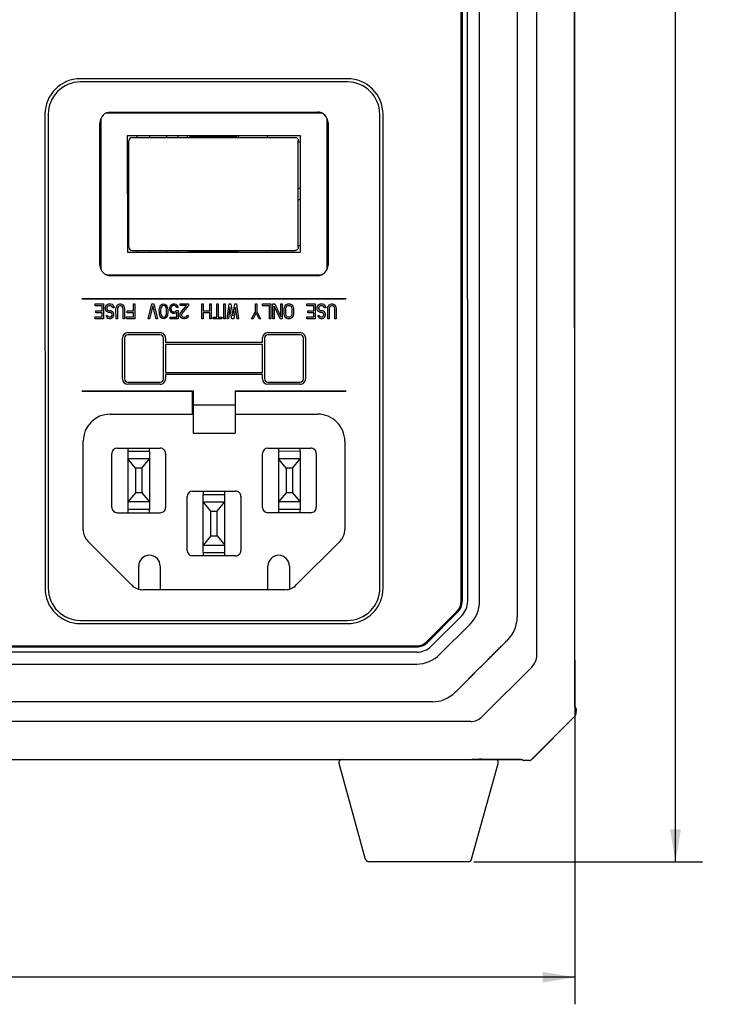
# Model space of a CAD drawing. Header units: millimetres. Extents: x -234 to 606, y -89 to 427.
# Tile 9 of 21: x 129 to 194, y 89 to 180. Entities that reach past the tile are written whole.
import ezdxf
from ezdxf.enums import TextEntityAlignment as Align

# ---------------------------------------------------------------- set-up
doc = ezdxf.new("R2010")
doc.units = ezdxf.units.MM
doc.header["$LTSCALE"] = 23.1
doc.layers.get('0').update_dxf_attribs({"linetype": 'CONTINUOUS'})
for name, color, linetype in [('06_ALL_SURFS', 7, 'CONTINUOUS'), ('20_ALL_FEATURES', 7, 'CONTINUOUS'), ('51__DRAFT_DIMS', 7, 'CONTINUOUS')]:
    doc.layers.add(name, color=color, linetype=linetype)
doc.styles.get("Standard").update_dxf_attribs({"font": 'simfang.ttf'})
doc.dimstyles.new('DIMSTYLE_1', dxfattribs={"dimtxt": 3, "dimasz": 3, "dimexe": 2.5, "dimexo": 0.5, "dimgap": 0.75, "dimtad": 1, "dimdec": 0, "dimdsep": 46, "dimtxsty": 'STANDARD', "dimblk": '_FILLED', "dimblk1": '_FILLED', "dimblk2": '_FILLED', "dimcen": 0.09, "dimclrt": 3, "dimazin": 2, "dimtp": 0.5, "dimtm": 0.5, "dimtfac": 1, "dimtdec": 0, "dimtofl": 0, "dimtmove": 0, "dimatfit": 3, "dimldrblk": '_FILLED', "dimfxl": 1, "dimtolj": 1, "dimarcsym": 0})
doc.dimstyles.new('DIMSTYLE_2', dxfattribs={"dimtxt": 3, "dimasz": 3, "dimexe": 2.5, "dimexo": 0.5, "dimgap": 0.75, "dimtad": 1, "dimdec": 1, "dimdsep": 46, "dimtxsty": 'STANDARD', "dimblk": '_FILLED', "dimblk1": '_FILLED', "dimblk2": '_FILLED', "dimcen": 0.09, "dimclrt": 3, "dimazin": 2, "dimtp": 0.5, "dimtm": 0.5, "dimtfac": 1, "dimtdec": 1, "dimtofl": 0, "dimtmove": 0, "dimatfit": 3, "dimldrblk": '_FILLED', "dimfxl": 1, "dimtolj": 1, "dimarcsym": 0})

# ---------------------------------------------------------------- blocks, each defined once
blk = doc.blocks.new('_FILLED')
at = {"color": 0, "linetype": 'ByBlock'}
blk.add_solid([(0, 0), (-1, 0.167), (-1, -0.167)], dxfattribs=at)
blk = doc.blocks.new('*D1')
at = {"layer": '51__DRAFT_DIMS', "color": 4}
for p, q in [((50.646, 120.814), (50.65, 88.874)), ((180.656, 120.829), (180.66, 88.889)), ((50.65, 91.374), (115.655, 91.382)), ((180.659, 91.389), (115.655, 91.382))]:
    blk.add_line(p, q, dxfattribs=at)
at = {"layer": '51__DRAFT_DIMS', "color": 4, "xscale": 3, "yscale": 3, "zscale": 3}
for p, rotation in [((50.65, 91.374), 180.006539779), ((180.659, 91.389), 0.006539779)]:
    blk.add_blockref('_FILLED', p, dxfattribs=dict(at, rotation=rotation))
at = {"layer": '51__DRAFT_DIMS', "color": 3}
blk.add_text('130', height=3, dxfattribs=at).set_placement((115.655, 92.132), align=Align.CENTER)
blk = doc.blocks.new('*D2')
at = {"layer": '51__DRAFT_DIMS', "color": 4}
for p, q in [((171.428, 271.627), (192.485, 271.629)), ((189.985, 271.629), (189.994, 186.874)), ((190.004, 102.119), (189.994, 186.874)), ((171.279, 102.117), (192.504, 102.119))]:
    blk.add_line(p, q, dxfattribs=at)
at = {"layer": '51__DRAFT_DIMS', "color": 4, "xscale": 3, "yscale": 3, "zscale": 3}
for p, rotation in [((189.985, 271.629), 90.006539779), ((190.004, 102.119), 270.006539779)]:
    blk.add_blockref('_FILLED', p, dxfattribs=dict(at, rotation=rotation))
at = {"layer": '51__DRAFT_DIMS', "color": 3}
blk.add_text('169.5', height=3, rotation=-89.99346, dxfattribs=at).set_placement((190.744, 186.874), align=Align.CENTER)

msp = doc.modelspace()

# ---------------------------------------------------------------- linework, layer by layer
at = {"layer": '06_ALL_SURFS', "color": 7}
for p, q in [((180.657, 116.539), (180.639, 266.707)), ((177.133, 121.293), (177.117, 261.953)), ((180.647, 121.062), (180.631, 262.074)), ((170.102, 126.298), (170.087, 256.945)), ((170.187, 256.945), (170.202, 126.298)), ((170.702, 126.298), (170.687, 256.945)), ((171.802, 126.299), (171.787, 256.945)), ((159.537, 174.828), (134.737, 174.825)), ((159.537, 174.524), (134.737, 174.521)), ((131.438, 171.525), (131.443, 127.525)), ((131.738, 171.521), (131.743, 127.521)), ((136.638, 171.121), (136.639, 157.121)), ((157.138, 171.624), (137.138, 171.621)), ((137.538, 171.722), (156.738, 171.724)), ((157.639, 157.124), (157.638, 171.124)), ((162.543, 127.524), (162.538, 171.524)), ((162.843, 127.528), (162.838, 171.528)), ((136.539, 157.521), (136.538, 170.721)), ((157.738, 170.724), (157.739, 157.524)), ((155.188, 169.524), (139.088, 169.522)), ((139.088, 169.522), (139.089, 158.722)), ((139.529, 169.372), (154.676, 169.373)), ((139.988, 169.372), (139.988, 169.522)), ((141.138, 169.522), (141.138, 169.372)), ((142.738, 169.522), (142.738, 169.372)), ((143.788, 169.522), (143.788, 169.372)), ((144.688, 169.372), (144.688, 169.522)), ((144.938, 169.472), (149.269, 169.473)), ((144.938, 169.372), (144.938, 169.472)), ((145.938, 169.522), (145.938, 169.472)), ((146.138, 169.473), (146.138, 169.523)), ((148.138, 169.473), (148.138, 169.523)), ((148.338, 169.473), (148.338, 169.523)), ((149.269, 169.373), (149.269, 169.473)), ((149.388, 169.523), (149.42, 169.373)), ((152.088, 169.523), (152.12, 169.373)), ((155.189, 158.724), (155.188, 169.524)), ((139.23, 159.172), (139.229, 169.072)), ((154.968, 159.174), (154.967, 169.074)), ((155.188, 168.924), (154.967, 168.924)), ((139.088, 167.822), (139.229, 167.822)), ((139.229, 164.622), (139.088, 164.622)), ((155.188, 164.624), (154.967, 164.624)), ((139.088, 163.622), (139.229, 163.622)), ((154.968, 163.624), (155.188, 163.624)), ((139.23, 160.422), (139.089, 160.422)), ((154.968, 159.324), (155.189, 159.324)), ((139.089, 158.722), (155.189, 158.724)), ((139.53, 158.872), (154.677, 158.873)), ((139.989, 158.722), (139.989, 158.872)), ((141.139, 158.722), (141.139, 158.872)), ((142.739, 158.722), (142.739, 158.872)), ((143.789, 158.872), (143.789, 158.722)), ((144.689, 158.722), (144.689, 158.872)), ((144.939, 158.772), (144.939, 158.872)), ((149.27, 158.773), (144.939, 158.772)), ((145.939, 158.772), (145.939, 158.722)), ((146.139, 158.723), (146.139, 158.773)), ((148.139, 158.723), (148.139, 158.773)), ((148.339, 158.723), (148.339, 158.773)), ((149.27, 158.773), (149.27, 158.873)), ((149.389, 158.723), (149.421, 158.873)), ((152.089, 158.723), (152.121, 158.873)), ((137.139, 156.621), (157.139, 156.624)), ((156.739, 156.524), (137.539, 156.522)), ((134.889, 154.421), (159.389, 154.424)), ((136.09, 153.921), (136.877, 153.921)), ((136.09, 153.743), (136.09, 153.921)), ((136.746, 153.743), (136.09, 153.743)), ((136.746, 153.266), (136.746, 153.743)), ((136.877, 153.921), (136.877, 152.521)), ((137.052, 153.594), (137.096, 153.713)), ((137.096, 153.713), (137.183, 153.832)), ((137.183, 153.832), (137.271, 153.892)), ((137.227, 153.653), (137.183, 153.564)), ((137.293, 153.713), (137.227, 153.653)), ((137.271, 153.892), (137.38, 153.922)), ((137.38, 153.743), (137.293, 153.713)), ((137.38, 153.922), (137.555, 153.922)), ((137.555, 153.743), (137.38, 153.743)), ((137.555, 153.922), (137.665, 153.892)), ((137.643, 153.713), (137.555, 153.743)), ((137.708, 153.624), (137.643, 153.713)), ((137.665, 153.892), (137.774, 153.802)), ((137.73, 153.534), (137.708, 153.624)), ((137.774, 153.802), (137.84, 153.653)), ((137.84, 153.653), (137.861, 153.534)), ((138.058, 153.594), (138.102, 153.713)), ((138.102, 153.713), (138.19, 153.832)), ((138.19, 153.832), (138.277, 153.892)), ((138.233, 153.654), (138.19, 153.564)), ((138.299, 153.713), (138.233, 153.654)), ((138.277, 153.892), (138.386, 153.922)), ((138.386, 153.743), (138.299, 153.713)), ((138.386, 153.922), (138.474, 153.922)), ((138.474, 153.743), (138.386, 153.743)), ((138.474, 153.922), (138.583, 153.892)), ((138.561, 153.713), (138.474, 153.743)), ((138.627, 153.654), (138.561, 153.713)), ((138.583, 153.892), (138.671, 153.832)), ((138.671, 153.564), (138.627, 153.654)), ((138.671, 153.832), (138.758, 153.713)), ((138.758, 153.713), (138.802, 153.594)), ((139.655, 153.922), (139.786, 153.922)), ((139.655, 153.266), (139.655, 153.922)), ((139.786, 153.922), (139.787, 152.522)), ((141.012, 152.522), (141.361, 153.922)), ((141.449, 153.743), (141.143, 152.522)), ((141.361, 153.922), (141.536, 153.922)), ((141.755, 152.522), (141.449, 153.743)), ((141.536, 153.922), (141.887, 152.522)), ((142.105, 153.594), (142.149, 153.714)), ((142.149, 153.714), (142.215, 153.803)), ((142.28, 153.684), (142.193, 153.505)), ((142.215, 153.803), (142.324, 153.892)), ((142.346, 153.743), (142.28, 153.684)), ((142.324, 153.892), (142.455, 153.922)), ((142.455, 153.773), (142.346, 153.743)), ((142.455, 153.922), (142.586, 153.892)), ((142.565, 153.743), (142.455, 153.773)), ((142.63, 153.684), (142.565, 153.743)), ((142.586, 153.892), (142.696, 153.803)), ((142.718, 153.505), (142.63, 153.684)), ((142.696, 153.803), (142.761, 153.714)), ((142.761, 153.714), (142.805, 153.594)), ((143.024, 153.535), (143.068, 153.684)), ((143.068, 153.684), (143.133, 153.803)), ((143.133, 153.803), (143.243, 153.892)), ((143.199, 153.684), (143.155, 153.595)), ((143.265, 153.743), (143.199, 153.684)), ((143.243, 153.892), (143.352, 153.922)), ((143.352, 153.773), (143.265, 153.743)), ((143.352, 153.922), (143.483, 153.922)), ((143.483, 153.773), (143.352, 153.773)), ((143.483, 153.922), (143.593, 153.892)), ((143.571, 153.743), (143.483, 153.773)), ((143.636, 153.684), (143.571, 153.743)), ((143.593, 153.892), (143.702, 153.803)), ((143.68, 153.565), (143.636, 153.684)), ((143.702, 153.803), (143.768, 153.684)), ((143.768, 153.684), (143.811, 153.565)), ((143.986, 153.922), (144.774, 153.922)), ((143.986, 153.773), (143.986, 153.922)), ((144.599, 153.773), (143.986, 153.773)), ((144.052, 153.118), (144.599, 153.773)), ((144.774, 153.773), (144.162, 153.029)), ((144.774, 153.922), (144.774, 153.773)), ((145.999, 153.922), (146.13, 153.923)), ((145.999, 152.522), (145.999, 153.922)), ((146.13, 153.923), (146.13, 153.267)), ((146.743, 153.923), (146.874, 153.923)), ((146.743, 153.267), (146.743, 153.923)), ((146.874, 153.923), (146.874, 152.523)), ((147.399, 153.923), (147.53, 153.923)), ((147.399, 152.672), (147.399, 153.923)), ((147.53, 153.923), (147.53, 152.672)), ((148.055, 153.923), (148.186, 153.923)), ((148.055, 152.523), (148.055, 153.923)), ((148.186, 153.923), (148.187, 152.523)), ((148.362, 152.523), (148.536, 153.923)), ((148.536, 153.923), (148.711, 153.923)), ((148.711, 153.923), (148.887, 152.791)), ((148.887, 152.791), (149.061, 153.923)), ((149.061, 153.923), (149.236, 153.923)), ((149.236, 153.923), (149.412, 152.523)), ((150.986, 153.923), (151.118, 153.923)), ((150.987, 153.208), (150.986, 153.923)), ((151.118, 153.923), (151.118, 153.208)), ((151.643, 153.923), (152.43, 153.923)), ((151.643, 153.744), (151.643, 153.923)), ((152.299, 153.744), (151.643, 153.744)), ((152.299, 152.523), (152.299, 153.744)), ((152.43, 153.923), (152.43, 152.523)), ((152.605, 153.923), (152.802, 153.923)), ((152.605, 152.523), (152.605, 153.923)), ((153.283, 152.523), (152.736, 153.715)), ((152.736, 153.715), (152.737, 152.523)), ((152.802, 153.923), (153.349, 152.702)), ((153.349, 153.923), (153.48, 153.923)), ((153.349, 152.702), (153.349, 153.923)), ((153.48, 153.923), (153.48, 152.523)), ((153.677, 153.596), (153.721, 153.715)), ((153.721, 153.715), (153.808, 153.834)), ((153.808, 153.834), (153.896, 153.894)), ((153.852, 153.655), (153.808, 153.566)), ((153.918, 153.715), (153.852, 153.655)), ((153.896, 153.894), (154.005, 153.923)), ((154.005, 153.745), (153.918, 153.715)), ((154.005, 153.923), (154.18, 153.923)), ((154.18, 153.745), (154.005, 153.745)), ((154.18, 153.923), (154.29, 153.894)), ((154.268, 153.715), (154.18, 153.745)), ((154.333, 153.655), (154.268, 153.715)), ((154.29, 153.894), (154.377, 153.834)), ((154.377, 153.566), (154.333, 153.655)), ((154.377, 153.834), (154.465, 153.715)), ((154.465, 153.715), (154.508, 153.596)), ((155.755, 153.924), (156.543, 153.924)), ((155.755, 153.745), (155.755, 153.924)), ((156.411, 153.745), (155.755, 153.745)), ((156.412, 153.268), (156.411, 153.745)), ((156.543, 153.924), (156.543, 152.524)), ((156.718, 153.596), (156.761, 153.715)), ((156.761, 153.715), (156.849, 153.834)), ((156.849, 153.834), (156.936, 153.894)), ((156.893, 153.656), (156.849, 153.566)), ((156.958, 153.715), (156.893, 153.656)), ((156.936, 153.894), (157.046, 153.924)), ((157.046, 153.745), (156.958, 153.715)), ((157.046, 153.924), (157.221, 153.924)), ((157.221, 153.745), (157.046, 153.745)), ((157.221, 153.924), (157.33, 153.894)), ((157.308, 153.715), (157.221, 153.745)), ((157.374, 153.626), (157.308, 153.715)), ((157.33, 153.894), (157.44, 153.805)), ((157.396, 153.537), (157.374, 153.626)), ((157.44, 153.805), (157.505, 153.656)), ((157.505, 153.656), (157.527, 153.537)), ((157.724, 153.596), (157.768, 153.715)), ((157.768, 153.715), (157.855, 153.834)), ((157.855, 153.834), (157.943, 153.894)), ((157.899, 153.656), (157.855, 153.566)), ((157.965, 153.715), (157.899, 153.656)), ((157.943, 153.894), (158.052, 153.924)), ((158.052, 153.745), (157.965, 153.715)), ((158.052, 153.924), (158.14, 153.924)), ((158.14, 153.745), (158.052, 153.745)), ((158.14, 153.924), (158.249, 153.894)), ((158.227, 153.715), (158.14, 153.745)), ((158.293, 153.656), (158.227, 153.715)), ((158.249, 153.894), (158.336, 153.835)), ((158.336, 153.566), (158.293, 153.656)), ((158.336, 153.835), (158.424, 153.715)), ((158.424, 153.715), (158.468, 153.596)), ((136.09, 152.7), (136.746, 152.7)), ((136.09, 152.521), (136.09, 152.7)), ((136.177, 153.266), (136.746, 153.266)), ((136.177, 153.087), (136.177, 153.266)), ((136.746, 153.087), (136.177, 153.087)), ((136.746, 152.7), (136.746, 153.087)), ((137.052, 153.445), (137.052, 153.594)), ((137.096, 153.326), (137.052, 153.445)), ((137.183, 153.207), (137.096, 153.326)), ((137.118, 152.849), (137.249, 152.849)), ((137.14, 152.76), (137.118, 152.849)), ((137.205, 152.641), (137.14, 152.76)), ((137.183, 153.564), (137.183, 153.475)), ((137.183, 153.475), (137.227, 153.385)), ((137.271, 153.147), (137.183, 153.207)), ((137.227, 153.385), (137.293, 153.326)), ((137.249, 152.849), (137.271, 152.79)), ((137.38, 153.117), (137.271, 153.147)), ((137.271, 152.79), (137.315, 152.73)), ((137.293, 153.326), (137.38, 153.296)), ((137.315, 152.73), (137.38, 152.7)), ((137.38, 153.296), (137.512, 153.296)), ((137.512, 153.117), (137.38, 153.117)), ((137.38, 152.7), (137.512, 152.7)), ((137.512, 153.296), (137.599, 153.266)), ((137.577, 153.087), (137.512, 153.117)), ((137.512, 152.7), (137.577, 152.73)), ((137.643, 153.028), (137.577, 153.087)), ((137.577, 152.73), (137.643, 152.79)), ((137.599, 153.266), (137.687, 153.207)), ((137.665, 152.939), (137.643, 153.028)), ((137.643, 152.79), (137.665, 152.879)), ((137.665, 152.879), (137.665, 152.939)), ((137.687, 153.207), (137.774, 153.088)), ((137.774, 152.73), (137.687, 152.611)), ((137.861, 153.534), (137.73, 153.534)), ((137.774, 153.088), (137.796, 152.968)), ((137.796, 152.849), (137.774, 152.73)), ((137.796, 152.968), (137.796, 152.849)), ((138.036, 153.445), (138.058, 153.594)), ((138.037, 152.522), (138.036, 153.445)), ((138.19, 153.564), (138.168, 153.445)), ((138.168, 153.445), (138.168, 152.522)), ((138.693, 153.445), (138.671, 153.564)), ((138.693, 152.522), (138.693, 153.445)), ((138.802, 153.594), (138.824, 153.445)), ((138.824, 153.445), (138.824, 152.522)), ((138.999, 152.7), (139.655, 152.7)), ((138.999, 152.522), (138.999, 152.7)), ((139.087, 153.266), (139.655, 153.266)), ((139.087, 153.088), (139.087, 153.266)), ((139.655, 153.088), (139.087, 153.088)), ((139.655, 152.7), (139.655, 153.088)), ((142.061, 153.356), (142.083, 153.505)), ((142.062, 153.088), (142.061, 153.356)), ((142.083, 152.939), (142.062, 153.088)), ((142.083, 153.505), (142.105, 153.594)), ((142.105, 152.85), (142.083, 152.939)), ((142.149, 152.731), (142.105, 152.85)), ((142.215, 152.641), (142.149, 152.731)), ((142.193, 153.505), (142.171, 153.326)), ((142.171, 153.326), (142.171, 153.118)), ((142.171, 153.118), (142.193, 152.939)), ((142.193, 152.939), (142.28, 152.76)), ((142.28, 152.76), (142.346, 152.701)), ((142.346, 152.701), (142.455, 152.671)), ((142.455, 152.671), (142.565, 152.701)), ((142.565, 152.701), (142.63, 152.76)), ((142.63, 152.76), (142.718, 152.939)), ((142.762, 152.731), (142.696, 152.641)), ((142.74, 153.326), (142.718, 153.505)), ((142.718, 152.939), (142.74, 153.118)), ((142.74, 153.118), (142.74, 153.326)), ((142.805, 152.85), (142.762, 152.731)), ((142.805, 153.594), (142.827, 153.505)), ((142.827, 152.939), (142.805, 152.85)), ((142.827, 153.505), (142.849, 153.356)), ((142.849, 153.088), (142.827, 152.939)), ((142.849, 153.356), (142.849, 153.088)), ((143.024, 153.416), (143.024, 153.535)), ((143.068, 153.267), (143.024, 153.416)), ((143.133, 153.148), (143.068, 153.267)), ((143.155, 153.595), (143.133, 153.505)), ((143.133, 153.505), (143.133, 153.446)), ((143.133, 153.446), (143.155, 153.356)), ((143.243, 153.058), (143.133, 153.148)), ((143.155, 153.356), (143.199, 153.267)), ((143.199, 153.267), (143.265, 153.207)), ((143.352, 153.029), (143.243, 153.058)), ((143.265, 153.207), (143.352, 153.178)), ((143.352, 153.178), (143.483, 153.178)), ((143.483, 153.029), (143.352, 153.029)), ((143.483, 153.178), (143.571, 153.207)), ((143.593, 153.058), (143.483, 153.029)), ((143.571, 153.207), (143.658, 153.297)), ((143.702, 153.148), (143.593, 153.058)), ((143.658, 153.297), (143.812, 153.297)), ((143.811, 153.565), (143.68, 153.565)), ((143.702, 152.671), (143.702, 153.148)), ((143.812, 153.297), (143.812, 152.522)), ((143.987, 152.91), (144.008, 153.029)), ((143.987, 152.85), (143.987, 152.91)), ((144.008, 152.731), (143.987, 152.85)), ((144.008, 153.029), (144.052, 153.118)), ((144.096, 152.612), (144.008, 152.731)), ((144.162, 153.029), (144.118, 152.91)), ((144.118, 152.91), (144.118, 152.85)), ((144.118, 152.85), (144.162, 152.761)), ((144.162, 152.761), (144.227, 152.701)), ((144.227, 152.701), (144.337, 152.671)), ((144.424, 152.671), (144.533, 152.701)), ((144.533, 152.701), (144.599, 152.761)), ((144.599, 152.761), (144.643, 152.85)), ((144.643, 152.85), (144.752, 152.85)), ((144.73, 152.731), (144.643, 152.612)), ((144.752, 152.85), (144.73, 152.731)), ((146.13, 153.267), (146.743, 153.267)), ((146.743, 153.089), (146.13, 153.088)), ((146.13, 153.088), (146.13, 152.523)), ((146.743, 152.523), (146.743, 153.089)), ((148.624, 153.595), (148.493, 152.523)), ((148.799, 152.523), (148.624, 153.595)), ((149.149, 153.595), (148.974, 152.523)), ((149.28, 152.523), (149.149, 153.595)), ((150.637, 152.523), (150.987, 153.208)), ((151.052, 153.089), (150.768, 152.523)), ((151.337, 152.523), (151.052, 153.089)), ((151.118, 153.208), (151.468, 152.523)), ((153.655, 153.447), (153.677, 153.596)), ((153.655, 153), (153.655, 153.447)), ((153.677, 152.851), (153.655, 153)), ((153.721, 152.732), (153.677, 152.851)), ((153.808, 152.613), (153.721, 152.732)), ((153.808, 153.566), (153.786, 153.447)), ((153.786, 153.447), (153.787, 153)), ((153.787, 153), (153.808, 152.881)), ((153.808, 152.881), (153.852, 152.791)), ((153.852, 152.791), (153.918, 152.732)), ((153.918, 152.732), (154.005, 152.702)), ((154.005, 152.702), (154.18, 152.702)), ((154.18, 152.702), (154.268, 152.732)), ((154.268, 152.732), (154.333, 152.792)), ((154.333, 152.792), (154.377, 152.881)), ((154.399, 153.447), (154.377, 153.566)), ((154.377, 152.881), (154.399, 153)), ((154.465, 152.732), (154.377, 152.613)), ((154.399, 153), (154.399, 153.447)), ((154.508, 152.851), (154.465, 152.732)), ((154.508, 153.596), (154.53, 153.447)), ((154.53, 153), (154.508, 152.851)), ((154.53, 153.447), (154.53, 153)), ((155.755, 152.702), (156.412, 152.702)), ((155.755, 152.524), (155.755, 152.702)), ((155.843, 153.268), (156.412, 153.268)), ((155.843, 153.09), (155.843, 153.268)), ((156.412, 153.09), (155.843, 153.09)), ((156.412, 152.702), (156.412, 153.09)), ((156.718, 153.447), (156.718, 153.596)), ((156.761, 153.328), (156.718, 153.447)), ((156.849, 153.209), (156.761, 153.328)), ((156.783, 152.851), (156.915, 152.851)), ((156.805, 152.762), (156.783, 152.851)), ((156.871, 152.643), (156.805, 152.762)), ((156.849, 153.566), (156.849, 153.477)), ((156.849, 153.477), (156.893, 153.388)), ((156.937, 153.149), (156.849, 153.209)), ((156.893, 153.388), (156.958, 153.328)), ((156.915, 152.851), (156.937, 152.792)), ((157.046, 153.12), (156.937, 153.149)), ((156.937, 152.792), (156.98, 152.732)), ((156.958, 153.328), (157.046, 153.298)), ((156.98, 152.732), (157.046, 152.702)), ((157.046, 153.298), (157.177, 153.298)), ((157.177, 153.12), (157.046, 153.12)), ((157.046, 152.702), (157.177, 152.702)), ((157.177, 153.298), (157.265, 153.268)), ((157.243, 153.09), (157.177, 153.12)), ((157.177, 152.702), (157.243, 152.732)), ((157.308, 153.03), (157.243, 153.09)), ((157.243, 152.732), (157.308, 152.792)), ((157.265, 153.268), (157.352, 153.209)), ((157.33, 152.941), (157.308, 153.03)), ((157.308, 152.792), (157.33, 152.881)), ((157.33, 152.881), (157.33, 152.941)), ((157.352, 153.209), (157.44, 153.09)), ((157.44, 152.732), (157.352, 152.613)), ((157.527, 153.537), (157.396, 153.537)), ((157.44, 153.09), (157.462, 152.971)), ((157.462, 152.851), (157.44, 152.732)), ((157.462, 152.971), (157.462, 152.851)), ((157.702, 153.447), (157.724, 153.596)), ((157.702, 152.524), (157.702, 153.447)), ((157.855, 153.566), (157.833, 153.447)), ((157.833, 153.447), (157.833, 152.524)), ((158.358, 153.447), (158.336, 153.566)), ((158.358, 152.524), (158.358, 153.447)), ((158.468, 153.596), (158.49, 153.447)), ((158.49, 153.447), (158.49, 152.524)), ((136.877, 152.521), (136.09, 152.521)), ((137.293, 152.551), (137.205, 152.641)), ((137.402, 152.522), (137.293, 152.551)), ((137.512, 152.522), (137.402, 152.522)), ((137.599, 152.551), (137.512, 152.522)), ((137.687, 152.611), (137.599, 152.551)), ((138.168, 152.522), (138.037, 152.522)), ((138.824, 152.522), (138.693, 152.522)), ((139.787, 152.522), (138.999, 152.522)), ((141.143, 152.522), (141.012, 152.522)), ((141.887, 152.522), (141.755, 152.522)), ((142.324, 152.552), (142.215, 152.641)), ((142.455, 152.522), (142.324, 152.552)), ((142.587, 152.552), (142.455, 152.522)), ((142.696, 152.641), (142.587, 152.552)), ((143.068, 152.671), (143.702, 152.671)), ((143.068, 152.522), (143.068, 152.671)), ((143.812, 152.522), (143.068, 152.522)), ((144.183, 152.552), (144.096, 152.612)), ((144.315, 152.522), (144.183, 152.552)), ((144.402, 152.522), (144.315, 152.522)), ((144.337, 152.671), (144.424, 152.671)), ((144.555, 152.552), (144.402, 152.522)), ((144.643, 152.612), (144.555, 152.552)), ((146.13, 152.523), (145.999, 152.522)), ((146.874, 152.523), (146.743, 152.523)), ((147.049, 152.672), (147.399, 152.672)), ((147.049, 152.523), (147.049, 152.672)), ((147.88, 152.523), (147.049, 152.523)), ((147.53, 152.672), (147.88, 152.672)), ((147.88, 152.672), (147.88, 152.523)), ((148.187, 152.523), (148.055, 152.523)), ((148.493, 152.523), (148.362, 152.523)), ((148.974, 152.523), (148.799, 152.523)), ((149.412, 152.523), (149.28, 152.523)), ((150.768, 152.523), (150.637, 152.523)), ((151.468, 152.523), (151.337, 152.523)), ((152.43, 152.523), (152.299, 152.523)), ((152.737, 152.523), (152.605, 152.523)), ((153.48, 152.523), (153.283, 152.523)), ((153.896, 152.553), (153.808, 152.613)), ((154.005, 152.523), (153.896, 152.553)), ((154.18, 152.523), (154.005, 152.523)), ((154.29, 152.553), (154.18, 152.523)), ((154.377, 152.613), (154.29, 152.553)), ((156.543, 152.524), (155.755, 152.524)), ((156.958, 152.554), (156.871, 152.643)), ((157.068, 152.524), (156.958, 152.554)), ((157.177, 152.524), (157.068, 152.524)), ((157.265, 152.554), (157.177, 152.524)), ((157.352, 152.613), (157.265, 152.554)), ((157.833, 152.524), (157.702, 152.524)), ((158.49, 152.524), (158.358, 152.524)), ((139.14, 151.247), (142.14, 151.247)), ((142.14, 151.047), (139.14, 151.047)), ((152.14, 151.248), (155.14, 151.249)), ((155.14, 151.049), (152.14, 151.048)), ((138.64, 146.947), (138.64, 150.747)), ((138.84, 150.747), (138.84, 146.947)), ((142.44, 146.947), (142.44, 150.747)), ((142.64, 150.747), (142.64, 150.347)), ((142.64, 150.347), (151.64, 150.348)), ((151.64, 150.148), (142.64, 150.147)), ((142.64, 150.147), (142.64, 147.547)), ((151.64, 150.348), (151.64, 150.748)), ((151.64, 147.548), (151.64, 150.148)), ((151.84, 150.748), (151.84, 146.948)), ((155.44, 146.949), (155.44, 150.749)), ((155.64, 150.749), (155.64, 146.949)), ((142.64, 147.547), (151.64, 147.548)), ((151.64, 147.348), (142.64, 147.347)), ((142.64, 147.347), (142.64, 146.947)), ((151.64, 146.948), (151.64, 147.348)), ((139.14, 146.647), (142.14, 146.647)), ((142.14, 146.447), (139.14, 146.447)), ((152.14, 146.648), (155.14, 146.649)), ((155.14, 146.449), (152.14, 146.448)), ((134.89, 145.821), (145.19, 145.822)), ((145.141, 143.672), (145.14, 145.822)), ((145.19, 145.847), (145.191, 141.897)), ((149.09, 145.848), (149.091, 141.898)), ((149.09, 145.823), (159.39, 145.824)), ((149.141, 143.673), (149.14, 145.823)), ((145.191, 144.547), (149.091, 144.548)), ((137.491, 143.672), (145.141, 143.672)), ((149.141, 143.673), (156.791, 143.674)), ((145.191, 141.897), (149.091, 141.898)), ((134.992, 132.943), (134.991, 141.171)), ((159.291, 141.174), (159.292, 132.945)), ((137.642, 135.022), (137.641, 140.022)), ((138.141, 140.522), (142.141, 140.522)), ((141.141, 140.222), (139.141, 140.222)), ((139.141, 140.222), (139.142, 134.822)), ((141.141, 140.222), (141.142, 134.822)), ((142.641, 140.022), (142.642, 135.022)), ((151.642, 135.023), (151.641, 140.023)), ((152.141, 140.523), (156.141, 140.524)), ((155.141, 140.224), (153.141, 140.223)), ((153.141, 140.223), (153.142, 134.823)), ((155.141, 140.224), (155.142, 134.824)), ((156.641, 140.024), (156.642, 135.024)), ((141.141, 139.522), (139.141, 139.522)), ((139.841, 138.672), (139.141, 139.522)), ((140.441, 138.672), (141.141, 139.522)), ((155.141, 139.524), (153.141, 139.523)), ((153.841, 138.673), (153.141, 139.523)), ((154.441, 138.673), (155.141, 139.524)), ((140.441, 138.672), (139.841, 138.672)), ((139.841, 138.672), (139.842, 136.372)), ((140.441, 138.672), (140.442, 136.372)), ((154.441, 138.673), (153.841, 138.673)), ((153.841, 138.673), (153.842, 136.373)), ((154.441, 138.673), (154.442, 136.373)), ((139.842, 136.372), (139.142, 135.522)), ((140.442, 136.372), (139.842, 136.372)), ((140.442, 136.372), (141.142, 135.522)), ((145.142, 136.522), (149.142, 136.523)), ((153.842, 136.373), (153.142, 135.523)), ((154.442, 136.373), (153.842, 136.373)), ((154.442, 136.373), (155.142, 135.524)), ((141.142, 135.522), (139.142, 135.522)), ((144.642, 131.022), (144.642, 136.022)), ((146.142, 136.223), (148.142, 136.223)), ((146.142, 130.823), (146.142, 136.223)), ((146.142, 135.523), (148.142, 135.523)), ((146.842, 134.673), (146.142, 135.523)), ((147.442, 134.673), (148.142, 135.523)), ((148.142, 130.823), (148.142, 136.223)), ((149.642, 136.023), (149.642, 131.023)), ((155.142, 135.524), (153.142, 135.523)), ((138.142, 134.522), (142.142, 134.522)), ((141.142, 134.822), (139.142, 134.822)), ((146.842, 134.673), (147.442, 134.673)), ((146.842, 132.373), (146.842, 134.673)), ((147.442, 132.373), (147.442, 134.673)), ((156.142, 134.524), (152.142, 134.523)), ((155.142, 134.824), (153.142, 134.823)), ((139.503, 127.811), (135.431, 131.882)), ((146.842, 132.373), (146.142, 131.523)), ((146.842, 132.373), (147.442, 132.373)), ((147.442, 132.373), (148.142, 131.523)), ((158.853, 131.885), (154.782, 127.813)), ((146.142, 131.523), (148.142, 131.523)), ((146.142, 130.823), (148.142, 130.823)), ((149.142, 130.523), (145.142, 130.522)), ((140.143, 127.432), (140.142, 129.572)), ((142.142, 129.572), (142.143, 127.372)), ((152.143, 127.373), (152.142, 129.573)), ((154.142, 129.573), (154.143, 127.434)), ((153.721, 127.373), (140.564, 127.372)), ((169.722, 125.379), (166.894, 122.55)), ((166.964, 122.48), (169.792, 125.308)), ((134.743, 124.521), (159.543, 124.524)), ((167.318, 122.126), (170.146, 124.955)), ((134.743, 124.225), (159.543, 124.228)), ((170.924, 124.177), (168.096, 121.348)), ((65.324, 122.158), (165.974, 122.17)), ((65.324, 122.058), (165.974, 122.07)), ((165.974, 121.57), (65.324, 121.558)), ((180.651, 120.722), (180.619, 120.329)), ((180.648, 120.923), (180.647, 121.062)), ((180.65, 120.815), (180.648, 120.923)), ((180.651, 120.726), (180.65, 120.815)), ((180.65, 120.626), (180.651, 120.725)), ((180.651, 120.725), (180.651, 120.726)), ((180.651, 120.722), (180.651, 120.725)), ((65.324, 120.458), (165.975, 120.47)), ((176.653, 120.194), (172.08, 115.62)), ((180.648, 120.491), (180.65, 120.626)), ((180.648, 120.393), (180.648, 120.491)), ((180.648, 117.21), (180.648, 116.835)), ((180.649, 116.773), (180.648, 116.835)), ((180.657, 116.818), (180.648, 116.818)), ((180.649, 116.718), (180.649, 116.773)), ((180.65, 116.677), (180.649, 116.718)), ((180.65, 116.647), (180.65, 116.677)), ((180.651, 116.62), (180.65, 116.647)), ((180.651, 116.6), (180.651, 116.62)), ((180.652, 116.583), (180.651, 116.6)), ((180.652, 116.568), (180.652, 116.583)), ((180.653, 116.557), (180.652, 116.568)), ((180.653, 116.548), (180.653, 116.557)), ((180.654, 116.54), (180.653, 116.548)), ((180.654, 116.543), (180.723, 116.456)), ((180.654, 116.533), (180.654, 116.54)), ((180.654, 116.528), (180.654, 116.533)), ((180.655, 116.524), (180.654, 116.528)), ((180.655, 116.521), (180.655, 116.524)), ((180.655, 116.518), (180.655, 116.521)), ((180.656, 116.515), (180.655, 116.518)), ((180.656, 116.513), (180.656, 116.515)), ((180.656, 116.511), (180.656, 116.513)), ((180.656, 116.509), (180.656, 116.511)), ((180.656, 116.508), (180.656, 116.509)), ((180.766, 116.326), (180.753, 115.829)), ((180.766, 116.326), (180.766, 116.338)), ((180.766, 116.326), (180.766, 116.326)), ((180.675, 115.647), (176.63, 111.6)), ((180.598, 115.557), (176.718, 111.676)), ((170.982, 115.14), (60.322, 115.127)), ((55.568, 111.604), (175.736, 111.618)), ((60.091, 111.613), (171.103, 111.626)), ((129.09, 111.607), (129.095, 111.612)), ((171.103, 111.626), (171.243, 111.626)), ((171.243, 111.626), (171.381, 111.624)), ((171.381, 111.624), (171.488, 111.623)), ((171.488, 111.623), (171.55, 111.622)), ((171.551, 111.622), (171.55, 111.622)), ((171.551, 111.622), (171.678, 111.624)), ((171.553, 111.622), (171.551, 111.622)), ((171.946, 111.654), (171.553, 111.622)), ((171.678, 111.624), (171.785, 111.625)), ((171.785, 111.625), (171.884, 111.625)), ((171.884, 111.625), (175.486, 111.625)), ((175.457, 111.618), (175.457, 111.626)), ((175.486, 111.625), (175.543, 111.625)), ((175.543, 111.625), (175.586, 111.625)), ((175.586, 111.625), (175.619, 111.624)), ((175.619, 111.624), (175.648, 111.623)), ((175.648, 111.623), (175.67, 111.623)), ((175.67, 111.623), (175.686, 111.622)), ((175.686, 111.622), (175.701, 111.622)), ((175.701, 111.622), (175.714, 111.621)), ((175.714, 111.621), (175.723, 111.621)), ((175.723, 111.621), (175.731, 111.621)), ((175.731, 111.621), (175.738, 111.62)), ((175.819, 111.551), (175.732, 111.62)), ((175.738, 111.62), (175.745, 111.62)), ((175.745, 111.62), (175.749, 111.619)), ((175.749, 111.619), (175.752, 111.619)), ((175.752, 111.619), (175.756, 111.619)), ((175.756, 111.619), (175.759, 111.619)), ((175.759, 111.619), (175.761, 111.618)), ((175.761, 111.618), (175.764, 111.618)), ((175.764, 111.618), (175.765, 111.618)), ((161.223, 102.336), (158.75, 111.235)), ((171.068, 102.337), (173.539, 111.237)), ((175.937, 111.508), (175.949, 111.508)), ((176.448, 111.521), (175.949, 111.508)), ((175.949, 111.508), (175.949, 111.508)), ((170.779, 102.117), (161.512, 102.116))]:
    msp.add_line(p, q, dxfattribs=at)
for points in [[(180.648, 117.21), (180.648, 120.369), (180.648, 120.393)], [(180.656, 116.507), (180.656, 116.507), (180.656, 116.506), (180.656, 116.507), (180.656, 116.507), (180.656, 116.507), (180.656, 116.507), (180.656, 116.508)], [(180.675, 115.647), (180.682, 115.654), (180.689, 115.662), (180.695, 115.67), (180.701, 115.678), (180.707, 115.686), (180.713, 115.695), (180.718, 115.703), (180.723, 115.712), (180.727, 115.721), (180.731, 115.731), (180.735, 115.74), (180.739, 115.75), (180.742, 115.759), (180.744, 115.769), (180.747, 115.779), (180.749, 115.789), (180.75, 115.799), (180.752, 115.809), (180.752, 115.819), (180.753, 115.829)], [(175.765, 111.618), (175.767, 111.618), (175.767, 111.618), (175.768, 111.618), (175.768, 111.618), (175.769, 111.618)], [(176.448, 111.521), (176.458, 111.522), (176.468, 111.523), (176.478, 111.524), (176.488, 111.526), (176.498, 111.528), (176.508, 111.53), (176.518, 111.533), (176.527, 111.536), (176.537, 111.54), (176.546, 111.544), (176.555, 111.548), (176.565, 111.552), (176.573, 111.557), (176.582, 111.563), (176.591, 111.568), (176.599, 111.574), (176.607, 111.58), (176.615, 111.587), (176.622, 111.593), (176.63, 111.6)]]:
    msp.add_lwpolyline(points, dxfattribs=at)
for centre, radius, start, end in [((134.738, 171.525), 3.3, 90.00654, 180.00654), ((159.538, 171.528), 3.3, 0.00654, 90.00654), ((134.738, 171.521), 3, 90.00654, 180.00654), ((159.538, 171.524), 3, 0.00654, 90.00654), ((137.538, 170.722), 1, 90.00654, 180.00654), ((156.738, 170.724), 1, 0.00654, 90.00654), ((139.529, 169.072), 0.3, 90.00654, 180.00654), ((139.53, 159.172), 0.3, 180.00654, 270.00654), ((137.539, 157.522), 1, 180.00654, 270.00654), ((156.739, 157.524), 1, 270.00654, 0.00654), ((139.14, 150.747), 0.5, 90.00654, 180.00654), ((139.14, 150.747), 0.3, 90.00654, 180.00654), ((142.14, 150.747), 0.5, 0.00654, 90.00654), ((142.14, 150.747), 0.3, 0.00654, 90.00654), ((152.14, 150.748), 0.5, 90.00654, 180.00654), ((152.14, 150.748), 0.3, 90.00654, 180.00654), ((155.14, 150.749), 0.5, 0.00654, 90.00654), ((155.14, 150.749), 0.3, 0.00654, 90.00654), ((139.14, 146.947), 0.5, 180.00654, 270.00654), ((139.14, 146.947), 0.3, 180.00654, 270.00654), ((142.14, 146.947), 0.5, 270.00654, 0.00654), ((142.14, 146.947), 0.3, 270.00654, 0.00654), ((152.14, 146.948), 0.5, 180.00654, 270.00654), ((152.14, 146.948), 0.3, 180.00654, 270.00654), ((155.14, 146.949), 0.5, 270.00654, 0.00654), ((155.14, 146.949), 0.3, 270.00654, 0.00654), ((137.491, 141.172), 2.5, 90.00654, 180.00654), ((156.791, 141.174), 2.5, 0.00654, 90.00654), ((138.141, 140.022), 0.5, 90.00654, 180.00654), ((142.141, 140.022), 0.5, 0.00654, 90.00654), ((152.141, 140.023), 0.5, 90.00654, 180.00654), ((156.141, 140.024), 0.5, 0.00654, 90.00654), ((145.142, 136.022), 0.5, 90.00654, 180.00654), ((149.142, 136.023), 0.5, 0.00654, 90.00654), ((138.142, 135.022), 0.5, 180.00654, 270.00654), ((142.142, 135.022), 0.5, 270.00654, 0.00654), ((152.142, 135.023), 0.5, 180.00654, 270.00654), ((156.142, 135.024), 0.5, 270.00654, 0.00654), ((136.492, 132.943), 1.5, 180.00654, 225.00654), ((157.792, 132.945), 1.5, 315.00654, 0.00654), ((145.142, 131.022), 0.5, 180.00654, 270.00654), ((149.142, 131.023), 0.5, 270.00654, 0.00654), ((141.142, 129.572), 1, 0.00654, 180.00654), ((153.142, 129.573), 1, 0.00654, 180.00654), ((134.743, 127.525), 3.3, 180.00654, 270.00654), ((134.743, 127.521), 3, 180.00654, 270.00654), ((140.564, 128.872), 1.5, 225.00654, 270.00654), ((153.721, 128.873), 1.5, 270.00654, 315.00654), ((159.543, 127.528), 3.3, 270.00654, 0.00654), ((159.543, 127.524), 3, 270.00654, 0.00654), ((168.802, 126.298), 1.3, 315.00654, 0), ((168.802, 126.298), 1.4, 315.00654, 0.00654), ((168.802, 126.298), 1.9, 315.00654, 0.00654), ((168.802, 126.298), 3, 315.00654, 0.00654), ((172.303, 124.849), 3, 315.00467, 0.00844), ((165.974, 123.47), 1.3, 270.00654, 315.00654), ((165.974, 123.47), 1.4, 270.00654, 315.00654), ((165.974, 123.47), 1.9, 270.00654, 315.00654), ((165.974, 123.47), 3, 270.00654, 315.00654), ((167.425, 119.969), 3, 270.00464, 315.00842), ((180.566, 116.331), 0.2, 3.17809, 38.58277), ((180.457, 115.698), 0.2, 315.00654, 331.99935), ((159.039, 111.316), 0.3, 90.00654, 195.53065), ((173.25, 111.317), 0.3, 344.48243, 90.00654), ((175.944, 111.708), 0.2, 231.43031, 266.81959), ((176.577, 111.818), 0.2, 298.01373, 315.00654), ((161.512, 102.416), 0.3, 195.53065, 270.00654), ((170.779, 102.417), 0.3, 270.00654, 344.48243)]:
    msp.add_arc(centre, radius, start, end, dxfattribs=at)
for centre, major_axis, start_param, end_param in [((174.358, 121.471), (2.762, -0.37), -0.501241, 0.095963), ((170.803, 117.915), (-0.371, 2.762), -3.237556, -2.640352)]:
    msp.add_ellipse(centre, major_axis=major_axis, ratio=0.717664, start_param=start_param, end_param=end_param, dxfattribs=at)
for points, knots in [([(175.287, 258.395), (175.29, 258.309), (175.294, 258.135), (175.294, 257.875), (175.294, 257.614), (175.294, 257.267), (175.294, 256.832), (175.294, 256.31), (175.294, 255.788), (175.294, 255.267), (175.294, 254.745), (175.294, 254.049), (175.294, 253.18), (175.294, 252.137), (175.293, 251.093), (175.293, 250.05), (175.293, 249.006), (175.293, 247.615), (175.293, 245.876), (175.293, 243.789), (175.293, 241.703), (175.293, 239.616), (175.292, 236.834), (175.292, 233.356), (175.292, 229.182), (175.292, 225.009), (175.292, 220.836), (175.292, 216.662), (175.292, 212.489), (175.293, 206.924), (175.293, 199.969), (175.294, 191.622), (175.295, 183.276), (175.296, 176.32), (175.297, 170.756), (175.298, 166.582), (175.299, 162.409), (175.3, 158.236), (175.301, 154.062), (175.302, 149.889), (175.303, 146.411), (175.304, 143.629), (175.304, 141.542), (175.305, 139.455), (175.305, 137.368), (175.306, 135.629), (175.306, 134.238), (175.307, 133.195), (175.307, 132.152), (175.307, 131.108), (175.308, 130.065), (175.308, 129.195), (175.308, 128.5), (175.308, 127.978), (175.309, 127.456), (175.309, 126.935), (175.309, 126.413), (175.309, 125.978), (175.309, 125.63), (175.309, 125.37), (175.309, 125.109), (175.306, 124.936), (175.303, 124.849)], [0, 0, 0, 0, 0.001945, 0.003896, 0.00585, 0.007803, 0.011709, 0.015616, 0.019522, 0.023429, 0.027335, 0.031242, 0.039055, 0.046868, 0.05468, 0.062493, 0.070306, 0.078119, 0.093745, 0.10937, 0.124996, 0.140621, 0.156247, 0.187498, 0.218749, 0.249999, 0.28125, 0.3125, 0.34375, 0.375, 0.4375, 0.5, 0.5625, 0.625, 0.656251, 0.687501, 0.718751, 0.750001, 0.781252, 0.812503, 0.843753, 0.859379, 0.875004, 0.89063, 0.906256, 0.921881, 0.929694, 0.937507, 0.94532, 0.953133, 0.960945, 0.968758, 0.972665, 0.976571, 0.980478, 0.984384, 0.988291, 0.992197, 0.99415, 0.996104, 0.998055, 1, 1, 1, 1]), ([(154.676, 169.373), (154.714, 169.373), (154.791, 169.358), (154.888, 169.291), (154.952, 169.191), (154.967, 169.113), (154.967, 169.074)], [0, 0, 0, 0, 0.24636, 0.494819, 0.74631, 1, 1, 1, 1]), ([(154.968, 159.174), (154.968, 159.135), (154.953, 159.056), (154.889, 158.956), (154.792, 158.889), (154.715, 158.873), (154.677, 158.873)], [0, 0, 0, 0, 0.25369, 0.505181, 0.75364, 1, 1, 1, 1]), ([(169.546, 117.849), (169.594, 117.894), (169.692, 117.988), (169.84, 118.135), (169.993, 118.289), (170.199, 118.497), (170.456, 118.756), (170.764, 119.065), (171.07, 119.372), (171.476, 119.78), (171.984, 120.289), (172.493, 120.797), (172.901, 121.204), (173.208, 121.51), (173.517, 121.817), (173.776, 122.075), (173.984, 122.281), (174.137, 122.433), (174.284, 122.582), (174.379, 122.68), (174.424, 122.728)], [0, 0, 0, 0, 0.028631, 0.05919, 0.090845, 0.122786, 0.186359, 0.249548, 0.312429, 0.375081, 0.5, 0.624919, 0.68757, 0.750452, 0.813641, 0.877214, 0.909155, 0.94081, 0.971369, 1, 1, 1, 1]), ([(167.425, 116.97), (167.291, 116.965), (167.089, 116.963), (166.82, 116.963), (166.618, 116.963), (166.415, 116.963), (166.146, 116.963), (165.808, 116.963), (165.404, 116.963), (164.865, 116.963), (164.19, 116.963), (163.381, 116.963), (162.572, 116.964), (161.763, 116.964), (160.684, 116.964), (159.336, 116.964), (157.718, 116.964), (156.1, 116.964), (154.482, 116.965), (152.864, 116.965), (150.706, 116.965), (148.009, 116.965), (144.773, 116.965), (141.537, 116.966), (138.301, 116.966), (135.065, 116.966), (131.829, 116.966), (127.515, 116.966), (122.121, 116.965), (115.65, 116.965), (109.178, 116.964), (103.784, 116.963), (99.47, 116.962), (96.234, 116.961), (92.998, 116.961), (89.762, 116.96), (86.526, 116.959), (83.29, 116.958), (80.593, 116.957), (78.436, 116.956), (76.817, 116.956), (75.199, 116.955), (73.581, 116.955), (71.963, 116.954), (70.615, 116.954), (69.536, 116.953), (68.727, 116.953), (67.918, 116.953), (67.109, 116.952), (66.435, 116.952), (65.895, 116.952), (65.491, 116.952), (65.154, 116.951), (64.884, 116.951), (64.682, 116.951), (64.479, 116.951), (64.21, 116.951), (64.009, 116.953), (63.874, 116.958)], [0, 0, 0, 0, 0.00389, 0.005843, 0.007796, 0.009749, 0.011703, 0.015609, 0.019516, 0.023423, 0.031236, 0.039049, 0.046862, 0.054676, 0.062489, 0.078115, 0.093741, 0.109367, 0.124993, 0.140619, 0.156245, 0.187496, 0.218748, 0.249999, 0.281249, 0.3125, 0.34375, 0.375, 0.4375, 0.5, 0.5625, 0.625, 0.656251, 0.687501, 0.718751, 0.750002, 0.781253, 0.812504, 0.843755, 0.859381, 0.875007, 0.890633, 0.906259, 0.921885, 0.937511, 0.945325, 0.953138, 0.960951, 0.968764, 0.976577, 0.980484, 0.984391, 0.988297, 0.990251, 0.992204, 0.994157, 0.99611, 1, 1, 1, 1])]:
    msp.add_open_spline(points, degree=3, knots=knots, dxfattribs=at)
at = {"layer": '20_ALL_FEATURES', "color": 7}
for p, q in [((134.889, 154.396), (134.889, 154.421)), ((134.889, 154.396), (159.389, 154.399)), ((159.389, 154.424), (159.389, 154.399)), ((134.89, 145.846), (145.19, 145.847)), ((134.89, 145.821), (134.89, 145.846)), ((149.09, 145.848), (159.39, 145.849)), ((159.39, 145.849), (159.39, 145.824)), ((139.141, 140.522), (139.141, 140.222)), ((141.141, 140.222), (141.141, 140.522)), ((153.141, 140.523), (153.141, 140.223)), ((155.141, 140.224), (155.141, 140.524)), ((146.142, 136.523), (146.142, 136.223)), ((148.142, 136.223), (148.142, 136.523)), ((139.142, 134.822), (139.142, 134.522)), ((141.142, 134.522), (141.142, 134.822)), ((153.142, 134.823), (153.142, 134.523)), ((155.142, 134.524), (155.142, 134.824)), ((146.142, 130.823), (146.142, 130.523)), ((148.142, 130.523), (148.142, 130.823))]:
    msp.add_line(p, q, dxfattribs=at)
for centre, start, end in [((137.138, 171.121), 175.72425, 180.00654), ((137.138, 171.121), 90.00654, 94.28902), ((157.138, 171.124), 85.72425, 90.00654), ((157.138, 171.124), 0.00654, 4.28902), ((137.139, 157.121), 180.00654, 184.28902), ((137.139, 157.121), 265.72425, 270.00654), ((157.139, 157.124), 270.00654, 274.28902), ((157.139, 157.124), 355.72425, 0.00654)]:
    msp.add_arc(centre, 0.5, start, end, dxfattribs=at)

# ---------------------------------------------------------------- dimensions: what is measured, and where the dimension line sits
at = {"layer": '51__DRAFT_DIMS', "color": 4}
for base, p1, p2, angle, dimstyle, picture, middle in [((189.985, 271.629), (170.779, 102.117), (170.928, 271.627), 90.00654, 'DIMSTYLE_2', '*D2', (189.994, 186.798)), ((180.659, 91.389), (50.646, 121.314), (180.656, 121.329), 0.00654, 'DIMSTYLE_1', '*D1', (115.766, 91.382))]:
    dim = msp.add_linear_dim(base=base, p1=p1, p2=p2, angle=angle, dimstyle=dimstyle, dxfattribs=at)
    dim.commit()
    dim.dimension.update_dxf_attribs({"geometry": picture, "text_midpoint": middle, "dimtype": 160})

doc.saveas('drawing.dxf')
